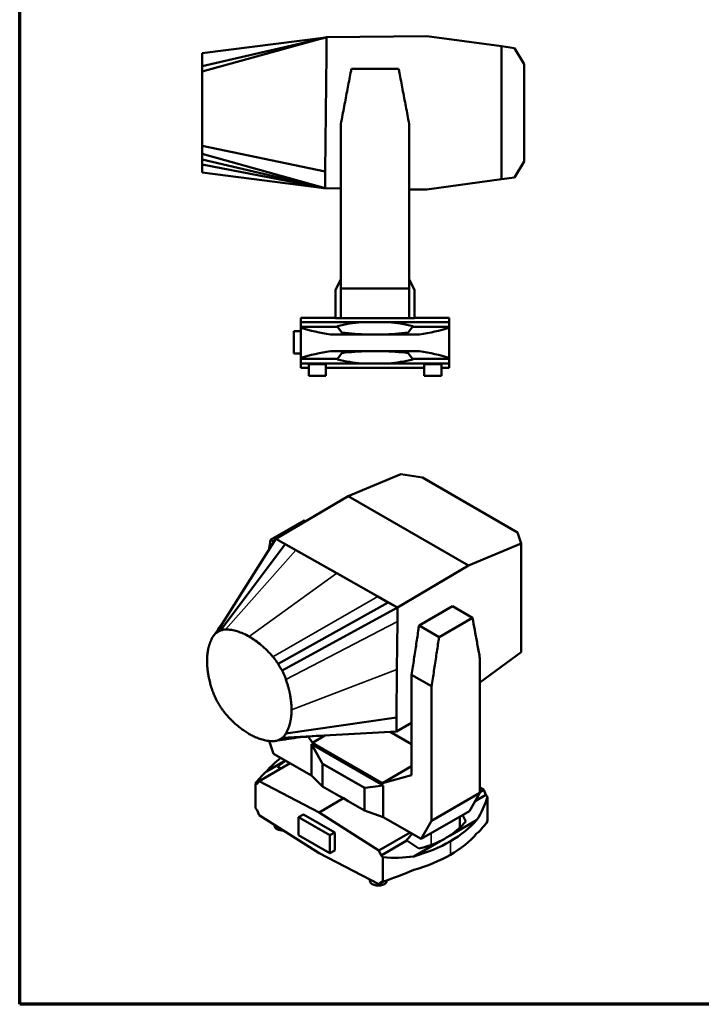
# Paper-space layout 'Sheet_1' of a CAD drawing. Header units: millimetres. Extents: x 1 to 117, y 1 to 117.
# Tile 1 of 7: x 1 to 50, y 1 to 71. Entities that reach past the tile are written whole.
import ezdxf

# ---------------------------------------------------------------- set-up
doc = ezdxf.new("R2010")
doc.units = ezdxf.units.MM
for name, color, linetype, lineweight in [('Border (ISO)', 7, 'Continuous', 70), ('Visible (ISO)', 7, 'Continuous', 50), ('Visible Narrow (ISO)', 7, 'Continuous', 35)]:
    doc.layers.add(name, color=color, linetype=linetype, lineweight=lineweight)

# ---------------------------------------------------------------- blocks, each defined once
blk = doc.blocks.new('Borders Chauvet')
at = {"layer": 'Border (ISO)'}
for p, q in [((0.787, 0.787), (0.787, 117.323)), ((117.323, 0.787), (0.787, 0.787))]:
    blk.add_line(p, q, dxfattribs=at)

psp = doc.layouts.new('Sheet_1')

# ---------------------------------------------------------------- linework, layer by layer
at = {"layer": 'Visible (ISO)'}
for p, q in [((22.735, 69.898), (13.835, 67.444)), ((22.727, 69.897), (13.835, 67.836)), ((22.678, 69.891), (13.835, 68.765)), ((22.735, 69.898), (22.621, 69.897)), ((22.621, 69.897), (22.621, 69.884)), ((22.678, 69.891), (22.717, 69.896)), ((22.717, 69.896), (22.727, 69.897)), ((22.735, 69.898), (22.723, 68.699)), ((22.727, 69.897), (22.735, 69.898)), ((29.912, 69.993), (22.735, 69.898)), ((35.232, 69.255), (29.912, 69.993)), ((35.232, 59.75), (35.232, 69.255)), ((36.165, 69.125), (35.232, 69.255)), ((36.86, 67.976), (36.165, 69.125)), ((13.835, 68.765), (13.835, 68.193)), ((22.723, 68.699), (22.678, 64.51)), ((13.835, 68.193), (13.835, 67.836)), ((13.835, 67.836), (13.835, 67.444)), ((24.508, 67.652), (27.887, 67.652)), ((36.86, 61.028), (36.86, 67.976)), ((13.835, 67.444), (13.835, 66.866)), ((13.835, 64.502), (13.835, 62.139)), ((22.678, 64.51), (22.634, 60.32)), ((23.757, 51.937), (23.757, 63.715)), ((28.638, 63.715), (28.638, 51.937)), ((13.835, 62.139), (13.835, 61.56)), ((22.634, 60.32), (13.835, 62.139)), ((13.835, 61.56), (13.835, 61.169)), ((22.621, 59.121), (13.835, 61.56)), ((13.835, 61.169), (13.835, 60.812)), ((22.612, 59.122), (13.835, 61.169)), ((13.835, 60.812), (13.835, 60.239)), ((22.602, 59.123), (13.835, 60.812)), ((36.165, 59.879), (36.86, 61.028)), ((22.564, 59.128), (13.835, 60.239)), ((22.634, 60.32), (22.621, 59.121)), ((35.232, 59.75), (36.165, 59.879)), ((22.507, 59.135), (22.506, 59.109)), ((22.602, 59.123), (22.564, 59.128)), ((22.612, 59.122), (22.602, 59.123)), ((22.621, 59.121), (22.612, 59.122)), ((22.621, 59.121), (22.621, 59.107)), ((29.912, 59.011), (35.232, 59.75)), ((22.506, 59.109), (22.621, 59.107)), ((22.621, 59.107), (23.757, 59.092)), ((28.638, 59.028), (29.912, 59.011)), ((23.757, 52.589), (23.376, 51.85)), ((29.019, 51.85), (28.638, 52.589)), ((23.363, 51.796), (23.363, 49.829)), ((23.757, 49.829), (23.757, 51.937)), ((23.757, 51.937), (28.638, 51.937)), ((28.638, 51.937), (28.638, 49.829)), ((29.032, 49.829), (29.032, 51.796)), ((23.363, 49.852), (20.899, 49.852)), ((20.899, 49.55), (20.899, 49.852)), ((25.232, 49.55), (20.899, 49.55)), ((20.899, 49.212), (20.899, 49.55)), ((23.757, 49.829), (23.363, 49.829)), ((23.757, 49.829), (28.638, 49.829)), ((27.163, 49.55), (31.496, 49.55)), ((29.032, 49.829), (28.638, 49.829)), ((31.496, 49.852), (29.032, 49.852)), ((31.496, 49.852), (31.496, 49.55)), ((31.496, 49.55), (31.496, 49.212)), ((20.899, 48.887), (20.399, 48.887)), ((20.399, 47.312), (20.399, 48.887)), ((23.512, 49.212), (20.899, 49.212)), ((20.899, 49.137), (20.899, 49.212)), ((20.899, 49.137), (20.899, 46.994)), ((23.016, 48.658), (26.197, 48.658)), ((23.502, 49.253), (23.512, 49.212)), ((23.512, 49.212), (23.834, 48.795)), ((26.197, 48.658), (29.379, 48.658)), ((28.561, 48.795), (28.883, 49.212)), ((28.883, 49.212), (28.893, 49.253)), ((28.883, 49.212), (31.496, 49.212)), ((31.496, 49.212), (31.496, 49.137)), ((31.496, 49.137), (31.496, 46.994)), ((20.899, 47.312), (20.399, 47.312)), ((26.197, 47.473), (23.016, 47.473)), ((23.834, 47.336), (23.512, 46.918)), ((29.379, 47.473), (26.197, 47.473)), ((28.883, 46.918), (28.561, 47.336)), ((20.899, 46.918), (20.899, 46.994)), ((23.512, 46.918), (20.899, 46.918)), ((20.899, 46.58), (20.899, 46.918)), ((25.232, 46.58), (20.899, 46.58)), ((20.899, 46.278), (20.899, 46.58)), ((21.453, 46.519), (21.453, 45.703)), ((22.674, 46.519), (22.674, 45.703)), ((23.512, 46.918), (23.502, 46.877)), ((27.163, 46.58), (31.496, 46.58)), ((28.893, 46.877), (28.883, 46.918)), ((28.883, 46.918), (31.496, 46.918)), ((29.721, 45.703), (29.721, 46.519)), ((30.942, 45.703), (30.942, 46.519)), ((31.496, 46.994), (31.496, 46.918)), ((31.496, 46.918), (31.496, 46.58)), ((31.496, 46.58), (31.496, 46.278)), ((20.899, 46.278), (21.453, 46.278)), ((22.674, 46.278), (29.721, 46.278)), ((30.942, 46.278), (31.496, 46.278)), ((22.674, 45.703), (21.453, 45.703)), ((29.721, 45.703), (30.942, 45.703)), ((24.271, 37.116), (28.033, 38.685)), ((28.033, 38.685), (29.601, 38.436)), ((29.601, 38.436), (36.393, 34.515)), ((19.116, 34.061), (24.271, 37.116)), ((24.271, 37.116), (32.879, 32.146)), ((18.73, 33.991), (21.119, 35.371)), ((21.224, 35.31), (21.119, 35.371)), ((36.393, 34.515), (36.641, 33.715)), ((19.115, 34.05), (14.864, 27.339)), ((18.73, 33.991), (18.985, 33.844)), ((19.116, 34.061), (19.115, 34.05)), ((19.115, 34.05), (19.772, 33.679)), ((27.805, 29.139), (19.116, 34.061)), ((19.772, 33.679), (15.143, 27.498)), ((19.772, 33.679), (20.526, 33.253)), ((20.526, 33.253), (23.46, 31.595)), ((36.641, 33.715), (32.879, 32.146)), ((36.641, 25.954), (36.641, 33.715)), ((32.879, 32.146), (27.805, 29.139)), ((23.46, 31.595), (26.394, 29.937)), ((26.394, 29.937), (27.148, 29.51)), ((27.148, 29.51), (19.271, 25.114)), ((27.805, 29.139), (19.55, 24.634)), ((27.148, 29.51), (27.805, 29.139)), ((27.805, 29.139), (27.796, 28.154)), ((29.347, 27.861), (31.737, 29.241)), ((31.737, 29.241), (33.168, 28.415)), ((27.796, 28.154), (27.764, 24.716)), ((30.778, 27.035), (33.168, 28.415)), ((30.778, 27.035), (29.347, 27.861)), ((33.699, 23.784), (36.641, 25.954)), ((33.699, 25.507), (33.699, 15.891)), ((27.764, 24.716), (27.733, 21.277)), ((28.816, 24.34), (30.247, 23.514)), ((28.816, 24.34), (28.816, 17.155)), ((30.247, 13.898), (30.247, 23.514)), ((27.733, 21.277), (19.829, 20.141)), ((27.733, 21.277), (27.724, 20.292)), ((27.724, 20.281), (28.816, 20.895)), ((20.416, 19.817), (19.271, 19.671)), ((27.724, 20.292), (19.55, 19.83)), ((21.41, 19.923), (21.717, 19.486)), ((21.717, 19.486), (22.612, 20.003)), ((27.269, 20.267), (28.816, 19.373)), ((27.706, 20.291), (27.724, 20.281)), ((27.724, 20.292), (27.724, 20.281)), ((18.949, 18.699), (18.633, 19.607)), ((21.655, 17.137), (21.655, 19.39)), ((21.655, 19.39), (26.791, 16.425)), ((21.655, 19.39), (22.426, 18.031)), ((26.729, 16.593), (21.717, 19.486)), ((21.655, 17.137), (18.949, 18.699)), ((20.141, 18.011), (17.923, 16.73)), ((19.786, 18.216), (18.434, 17.435)), ((19.515, 17.649), (19.218, 17.762)), ((22.452, 17.961), (22.452, 16.355)), ((26.729, 16.593), (28.816, 17.798)), ((22.452, 16.355), (21.655, 17.137)), ((28.816, 17.155), (26.729, 16.593)), ((17.655, 16.548), (17.655, 14.798)), ((17.655, 16.548), (17.768, 16.544)), ((17.768, 16.544), (17.923, 16.73)), ((17.923, 16.73), (22.202, 14.506)), ((23.618, 15.682), (22.452, 16.355)), ((25.436, 16.238), (25.436, 14.632)), ((26.791, 16.425), (25.481, 16.267)), ((26.791, 14.172), (26.791, 16.425)), ((33.699, 16.291), (33.974, 16.116)), ((23.944, 15.512), (22.202, 14.506)), ((23.618, 15.682), (23.944, 15.512)), ((23.944, 15.512), (24.271, 15.305)), ((30.247, 13.898), (33.699, 15.891)), ((33.699, 15.891), (32.949, 14.602)), ((33.358, 15.306), (34.129, 15.751)), ((33.699, 15.957), (33.974, 16.116)), ((33.974, 16.116), (34.129, 15.751)), ((34.129, 15.751), (34.242, 15.624)), ((34.242, 15.624), (34.242, 13.874)), ((17.768, 14.67), (17.655, 14.798)), ((25.436, 14.632), (24.271, 15.305)), ((17.923, 14.305), (17.768, 14.67)), ((22.202, 11.589), (17.923, 14.305)), ((21.088, 14.361), (20.735, 14.157)), ((20.735, 14.157), (20.735, 12.871)), ((22.962, 12.871), (20.735, 14.157)), ((21.088, 14.361), (23.315, 13.075)), ((26.481, 11.79), (22.202, 14.506)), ((26.791, 14.172), (25.436, 14.632)), ((29.497, 12.609), (26.791, 14.172)), ((29.497, 12.609), (32.949, 14.602)), ((32.27, 14.21), (32.27, 13.418)), ((32.68, 13.85), (32.456, 14.318)), ((19.005, 13.563), (19.005, 13.619)), ((29.497, 12.609), (30.247, 13.898)), ((31.573, 12.862), (33.463, 13.953)), ((20.735, 12.871), (22.962, 11.585)), ((23.315, 13.075), (22.962, 12.871)), ((22.962, 11.585), (22.962, 12.871)), ((23.315, 13.075), (23.315, 11.789)), ((28.699, 13.07), (26.481, 11.79)), ((28.483, 12.491), (26.635, 11.424)), ((28.458, 12.531), (28.483, 12.491)), ((28.483, 12.491), (29.337, 11.92)), ((30.854, 12.447), (28.964, 11.356)), ((22.202, 11.589), (26.481, 9.365)), ((23.315, 11.789), (22.962, 11.585)), ((26.635, 11.424), (26.481, 11.79)), ((26.749, 11.297), (26.635, 11.424)), ((26.749, 11.297), (26.749, 9.547)), ((25.826, 9.705), (25.826, 9.625)), ((26.866, 9.588), (26.481, 9.365)), ((26.481, 9.365), (26.635, 9.551)), ((26.635, 9.551), (26.749, 9.547)), ((27.046, 9.65), (27.046, 9.625))]:
    psp.add_line(p, q, dxfattribs=at)
for centre, start, end in [((23.481, 51.796), 152.7417, 180), ((28.914, 51.796), 0, 27.2583)]:
    psp.add_arc(centre, 0.118, start, end, dxfattribs=at)
for centre, major_axis, ratio, start_param, end_param in [((26.185, 24.272), (0, 25.32), 0.649063, 0.058003, 0.163963), ((26.185, 48.731), (-16.434, 0), 0.049918, 4.711601, 4.770392), ((26.21, 48.731), (-16.434, 0), 0.049918, 4.654386, 4.713177), ((26.21, 24.272), (0, 25.32), 0.649063, 6.119223, 6.225182), ((26.194, 53.065), (-9.865, 0), 0.471881, 1.004202, 1.24279), ((26.197, 53.054), (9.33, 0), 0.471881, 4.456216, 4.657916), ((26.197, 53.054), (9.33, 0), 0.471881, 4.766862, 4.968562), ((26.201, 53.065), (-9.865, 0), 0.471881, 1.898802, 2.137391), ((26.194, 43.066), (9.865, 0), 0.471881, 1.898802, 2.137391), ((26.197, 43.077), (-9.33, 0), 0.471881, 4.766862, 4.968562), ((26.197, 43.077), (-9.33, 0), 0.471881, 4.456216, 4.657916), ((26.201, 43.066), (9.865, 0), 0.471881, 1.004202, 1.24279), ((22.064, 46.519), (0.61, 0), 0.049918, 0, 3.141593), ((26.185, 71.858), (0, -25.32), 0.649063, 6.119223, 6.225182), ((26.185, 47.399), (16.434, 0), 0.049918, 4.654386, 4.713177), ((26.21, 47.399), (16.434, 0), 0.049918, 4.711601, 4.770392), ((26.21, 71.858), (0, -25.32), 0.649063, 0.058003, 0.163963), ((30.331, 46.519), (0.61, 0), 0.049918, 0, 3.141593), ((27.285, 14.92), (-9.865, 0), 0.57735, 5.626483, 5.825793), ((27.271, 18.52), (9.297, 2.771), 0.282008, 2.412818, 2.528506), ((22.213, 18.195), (0.234, -0.249), 0.197158, 0.206959, 0.682706), ((27.285, 18.518), (-9.83, -2.93), 0.282008, 5.741932, 5.98052), ((25.843, 16.1), (-0.405, 0.145), 0.21158, 5.883038, 6.358785), ((24.612, 20.067), (8.838, -6.132), 0.714693, 0.002953, 0.241542), ((19.615, 13.563), (-0.61, 0), 0.57735, 0, 1.621687), ((24.626, 20.047), (8.359, -5.799), 0.714693, 6.012605, 6.214306), ((24.612, 16.469), (-9.865, 0), 0.57735, 2.355845, 2.6842), ((24.612, 11.903), (9.83, 2.93), 0.282008, 5.741932, 5.98052), ((41.819, -13.39), (-10.797, 27.779), 0.446039, 0.190801, 0.232592), ((24.626, 16.458), (9.33, 0), 0.57735, 5.443314, 5.55226), ((24.612, 15.501), (9.865, 0), 0.57735, 5.497437, 5.825793), ((24.607, 16.466), (-9.865, 0), 0.57735, 2.028189, 2.356544), ((24.626, 20.047), (8.359, -5.799), 0.714693, 5.701959, 5.90366), ((24.607, 20.064), (8.838, -6.132), 0.714693, 5.391538, 5.630126), ((24.607, 15.498), (9.865, 0), 0.57735, 5.169781, 5.498137), ((24.607, 11.9), (9.83, 2.93), 0.282008, 4.847331, 5.08592), ((26.436, 9.625), (-0.61, 0), 0.57735, 0, 3.141593)]:
    psp.add_ellipse(centre, major_axis=major_axis, ratio=ratio, start_param=start_param, end_param=end_param, dxfattribs=at)
for points, knots in [([(23.757, 63.715), (23.835, 64.129), (23.914, 64.543), (24.07, 65.366), (24.149, 65.779), (24.302, 66.58), (24.377, 66.973), (24.471, 67.46), (24.489, 67.556), (24.508, 67.652)], [-6.651218, -6.651218, -6.651218, -6.651218, -4.547463, -4.547463, -2.468789, -2.468789, -0.485903, -0.485903, 0, 0, 0, 0]), ([(27.887, 67.652), (27.906, 67.556), (27.924, 67.46), (28.018, 66.973), (28.093, 66.58), (28.246, 65.779), (28.325, 65.366), (28.481, 64.543), (28.56, 64.129), (28.638, 63.715)], [-29.629865, -29.629865, -29.629865, -29.629865, -27.465265, -27.465265, -18.631898, -18.631898, -9.371814, -9.371814, 0, 0, 0, 0]), ([(13.835, 66.866), (13.835, 66.815), (13.835, 66.767), (13.835, 66.72), (13.835, 66.674), (13.835, 66.629), (13.835, 66.586), (13.835, 66.543), (13.835, 66.502), (13.835, 66.462), (13.835, 66.423), (13.835, 66.385), (13.835, 66.348), (13.835, 66.312), (13.835, 66.277), (13.835, 66.243), (13.835, 66.21), (13.835, 66.177), (13.835, 66.146), (13.835, 66.114), (13.835, 66.083), (13.835, 66.051), (13.835, 66.019), (13.835, 65.988), (13.835, 65.956), (13.835, 65.931), (13.835, 65.907), (13.835, 65.882), (13.835, 65.874), (13.835, 65.866), (13.835, 65.857), (13.835, 65.824), (13.835, 65.79), (13.835, 65.754), (13.835, 65.719), (13.835, 65.682), (13.835, 65.644), (13.835, 65.606), (13.835, 65.566), (13.835, 65.525), (13.835, 65.483), (13.835, 65.44), (13.835, 65.394), (13.835, 65.349), (13.835, 65.301), (13.835, 65.251), (13.835, 65.2), (13.835, 65.147), (13.835, 65.092), (13.835, 65.036), (13.835, 64.977), (13.835, 64.915), (13.835, 64.853), (13.835, 64.788), (13.835, 64.719), (13.835, 64.65), (13.835, 64.578), (13.835, 64.502)], [0, 0, 0, 0, 0.055556, 0.055556, 0.055556, 0.111111, 0.111111, 0.111111, 0.166667, 0.166667, 0.166667, 0.222222, 0.222222, 0.222222, 0.277778, 0.277778, 0.277778, 0.333333, 0.333333, 0.333333, 0.388889, 0.388889, 0.388889, 0.444444, 0.444444, 0.444444, 0.486304, 0.486304, 0.486304, 0.5, 0.5, 0.5, 0.555555, 0.555555, 0.555555, 0.611111, 0.611111, 0.611111, 0.666666, 0.666666, 0.666666, 0.722222, 0.722222, 0.722222, 0.777777, 0.777777, 0.777777, 0.833333, 0.833333, 0.833333, 0.888889, 0.888889, 0.888889, 0.944444, 0.944444, 0.944444, 1, 1, 1, 1]), ([(18.62, 33.268), (18.643, 33.423), (18.667, 33.579), (18.704, 33.82), (18.717, 33.906), (18.73, 33.991)], [-1.364758, -1.364758, -1.364758, -1.364758, -0.485903, -0.485903, 0, 0, 0, 0]), ([(33.168, 28.415), (33.181, 28.344), (33.194, 28.273), (33.26, 27.914), (33.313, 27.624), (33.421, 27.032), (33.477, 26.727), (33.588, 26.119), (33.643, 25.813), (33.699, 25.507)], [-29.629865, -29.629865, -29.629865, -29.629865, -27.465265, -27.465265, -18.631898, -18.631898, -9.371814, -9.371814, 0, 0, 0, 0]), ([(14.864, 27.339), (14.889, 27.357), (14.915, 27.375), (14.973, 27.411), (15.004, 27.429), (15.07, 27.464), (15.105, 27.481), (15.143, 27.498)], [-1, -1, -1, -1, -0.666667, -0.666667, -0.333333, -0.333333, 0, 0, 0, 0]), ([(15.515, 27.575), (15.652, 27.576), (15.79, 27.565), (16.069, 27.521), (16.21, 27.488), (16.492, 27.402), (16.634, 27.348), (16.92, 27.222), (17.064, 27.148), (17.207, 27.065)], [-1, -1, -1, -1, -0.75, -0.75, -0.5, -0.5, -0.25, -0.25, 0, 0, 0, 0]), ([(29.347, 27.861), (29.334, 27.775), (29.321, 27.69), (29.255, 27.254), (29.202, 26.902), (29.093, 26.186), (29.038, 25.816), (28.927, 25.08), (28.872, 24.71), (28.816, 24.34)], [-46.389121, -46.389121, -46.389121, -46.389121, -43.725621, -43.725621, -32.856332, -32.856332, -21.461976, -21.461976, -9.930137, -9.930137, -9.930137, -9.930137]), ([(14.188, 25.328), (14.188, 25.389), (14.189, 25.448), (14.191, 25.503), (14.193, 25.558), (14.196, 25.609), (14.2, 25.658), (14.203, 25.707), (14.207, 25.752), (14.212, 25.795), (14.216, 25.838), (14.221, 25.879), (14.226, 25.917), (14.231, 25.955), (14.237, 25.991), (14.242, 26.025), (14.248, 26.059), (14.253, 26.091), (14.259, 26.122), (14.265, 26.152), (14.271, 26.181), (14.277, 26.209), (14.283, 26.236), (14.289, 26.263), (14.295, 26.288), (14.301, 26.314), (14.308, 26.338), (14.314, 26.362), (14.315, 26.367), (14.317, 26.373), (14.319, 26.379), (14.323, 26.397), (14.328, 26.414), (14.333, 26.431), (14.34, 26.453), (14.346, 26.475), (14.353, 26.497), (14.36, 26.519), (14.367, 26.54), (14.375, 26.562), (14.382, 26.584), (14.39, 26.605), (14.398, 26.628), (14.407, 26.651), (14.416, 26.674), (14.425, 26.698), (14.435, 26.722), (14.445, 26.747), (14.457, 26.773), (14.468, 26.799), (14.48, 26.826), (14.493, 26.853), (14.506, 26.881), (14.52, 26.909), (14.536, 26.938), (14.551, 26.967), (14.568, 26.997), (14.585, 27.028)], [-1, -1, -1, -1, -0.944444, -0.944444, -0.944444, -0.888889, -0.888889, -0.888889, -0.833333, -0.833333, -0.833333, -0.777778, -0.777778, -0.777778, -0.722222, -0.722222, -0.722222, -0.666667, -0.666667, -0.666667, -0.611111, -0.611111, -0.611111, -0.555556, -0.555556, -0.555556, -0.5, -0.5, -0.5, -0.486304, -0.486304, -0.486304, -0.444444, -0.444444, -0.444444, -0.388889, -0.388889, -0.388889, -0.333333, -0.333333, -0.333333, -0.277778, -0.277778, -0.277778, -0.222222, -0.222222, -0.222222, -0.166667, -0.166667, -0.166667, -0.111111, -0.111111, -0.111111, -0.055556, -0.055556, -0.055556, 0, 0, 0, 0]), ([(14.585, 27.028), (14.613, 27.076), (14.643, 27.119), (14.704, 27.195), (14.735, 27.229), (14.798, 27.289), (14.831, 27.316), (14.864, 27.339)], [-1, -1, -1, -1, -0.6666667, -0.6666667, -0.3333333, -0.3333333, 0, 0, 0, 0]), ([(17.207, 27.065), (17.351, 26.982), (17.494, 26.89), (17.78, 26.687), (17.922, 26.576), (18.205, 26.336), (18.345, 26.207), (18.624, 25.929), (18.763, 25.78), (18.899, 25.621)], [0, 0, 0, 0, 0.25, 0.25, 0.5, 0.5, 0.75, 0.75, 1, 1, 1, 1]), ([(30.247, 23.514), (30.302, 23.884), (30.358, 24.254), (30.469, 24.99), (30.524, 25.36), (30.632, 26.076), (30.686, 26.428), (30.752, 26.864), (30.765, 26.949), (30.778, 27.035)], [-6.651218, -6.651218, -6.651218, -6.651218, -4.547463, -4.547463, -2.468789, -2.468789, -0.485903, -0.485903, 0, 0, 0, 0]), ([(14.585, 23.169), (14.561, 23.238), (14.539, 23.304), (14.499, 23.43), (14.481, 23.489), (14.447, 23.603), (14.432, 23.656), (14.405, 23.759), (14.392, 23.807), (14.369, 23.899), (14.359, 23.943), (14.34, 24.026), (14.331, 24.065), (14.315, 24.141), (14.308, 24.177), (14.294, 24.247), (14.288, 24.28), (14.277, 24.345), (14.271, 24.376), (14.261, 24.438), (14.257, 24.467), (14.248, 24.526), (14.244, 24.555), (14.236, 24.612), (14.233, 24.641), (14.226, 24.699), (14.222, 24.729), (14.216, 24.79), (14.213, 24.822), (14.207, 24.889), (14.204, 24.923), (14.199, 24.995), (14.197, 25.033), (14.193, 25.111), (14.191, 25.152), (14.189, 25.237), (14.188, 25.282), (14.188, 25.328)], [-1, -1, -1, -1, -0.9444444, -0.9444444, -0.8888889, -0.8888889, -0.8333333, -0.8333333, -0.7777778, -0.7777778, -0.7222222, -0.7222222, -0.6666667, -0.6666667, -0.6111111, -0.6111111, -0.5555556, -0.5555556, -0.5, -0.5, -0.4444444, -0.4444444, -0.3888889, -0.3888889, -0.3333333, -0.3333333, -0.2777778, -0.2777778, -0.2222222, -0.2222222, -0.1666667, -0.1666667, -0.1111111, -0.1111111, -0.0555556, -0.0555556, 0, 0, 0, 0]), ([(19.271, 25.114), (19.309, 25.054), (19.345, 24.996), (19.411, 24.884), (19.442, 24.831), (19.499, 24.729), (19.526, 24.68), (19.55, 24.634)], [0, 0, 0, 0, 0.333333, 0.333333, 0.666667, 0.666667, 1, 1, 1, 1]), ([(19.55, 24.634), (19.583, 24.572), (19.616, 24.508), (19.68, 24.374), (19.711, 24.305), (19.771, 24.158), (19.801, 24.081), (19.829, 24.001)], [0, 0, 0, 0, 0.3333333, 0.3333333, 0.6666667, 0.6666667, 1, 1, 1, 1]), ([(19.829, 24.001), (19.847, 23.949), (19.863, 23.9), (19.879, 23.853), (19.894, 23.806), (19.908, 23.762), (19.921, 23.719), (19.935, 23.676), (19.947, 23.636), (19.958, 23.597), (19.969, 23.558), (19.98, 23.521), (19.989, 23.486), (19.999, 23.45), (20.008, 23.417), (20.016, 23.384), (20.025, 23.352), (20.032, 23.321), (20.04, 23.291), (20.047, 23.261), (20.054, 23.231), (20.061, 23.201), (20.068, 23.172), (20.075, 23.142), (20.081, 23.112), (20.086, 23.089), (20.091, 23.067), (20.096, 23.043), (20.097, 23.036), (20.099, 23.028), (20.101, 23.021), (20.107, 22.99), (20.113, 22.958), (20.119, 22.926), (20.125, 22.893), (20.131, 22.86), (20.137, 22.825), (20.143, 22.791), (20.149, 22.755), (20.155, 22.718), (20.161, 22.68), (20.167, 22.642), (20.172, 22.601), (20.178, 22.561), (20.183, 22.519), (20.188, 22.475), (20.193, 22.43), (20.198, 22.384), (20.203, 22.336), (20.207, 22.288), (20.211, 22.238), (20.215, 22.185), (20.218, 22.133), (20.221, 22.078), (20.223, 22.02), (20.225, 21.963), (20.226, 21.903), (20.226, 21.841)], [0, 0, 0, 0, 0.055556, 0.055556, 0.055556, 0.111111, 0.111111, 0.111111, 0.166667, 0.166667, 0.166667, 0.222222, 0.222222, 0.222222, 0.277778, 0.277778, 0.277778, 0.333333, 0.333333, 0.333333, 0.388889, 0.388889, 0.388889, 0.444444, 0.444444, 0.444444, 0.486304, 0.486304, 0.486304, 0.5, 0.5, 0.5, 0.555555, 0.555555, 0.555555, 0.611111, 0.611111, 0.611111, 0.666666, 0.666666, 0.666666, 0.722222, 0.722222, 0.722222, 0.777777, 0.777777, 0.777777, 0.833333, 0.833333, 0.833333, 0.888889, 0.888889, 0.888889, 0.944444, 0.944444, 0.944444, 1, 1, 1, 1]), ([(14.864, 22.535), (14.833, 22.593), (14.805, 22.648), (14.754, 22.755), (14.731, 22.805), (14.687, 22.905), (14.666, 22.955), (14.625, 23.059), (14.605, 23.113), (14.585, 23.169)], [-1, -1, -1, -1, -0.75, -0.75, -0.5, -0.5, -0.25, -0.25, 0, 0, 0, 0]), ([(15.143, 22.055), (15.094, 22.133), (15.046, 22.212), (14.953, 22.373), (14.908, 22.454), (14.864, 22.535)], [-1.414948, -1.414948, -1.414948, -1.414948, -0.707521, -0.707521, 0, 0, 0, 0]), ([(15.515, 21.548), (15.47, 21.601), (15.426, 21.655), (15.34, 21.766), (15.299, 21.822), (15.218, 21.937), (15.18, 21.996), (15.143, 22.055)], [-1, -1, -1, -1, -0.666667, -0.666667, -0.333333, -0.333333, 0, 0, 0, 0]), ([(20.226, 21.841), (20.226, 21.796), (20.226, 21.752), (20.223, 21.669), (20.222, 21.63), (20.218, 21.557), (20.216, 21.522), (20.211, 21.455), (20.208, 21.424), (20.202, 21.364), (20.199, 21.336), (20.192, 21.282), (20.189, 21.256), (20.182, 21.206), (20.178, 21.182), (20.171, 21.133), (20.166, 21.109), (20.158, 21.06), (20.153, 21.036), (20.143, 20.986), (20.138, 20.961), (20.126, 20.91), (20.12, 20.884), (20.106, 20.83), (20.099, 20.802), (20.083, 20.745), (20.075, 20.715), (20.055, 20.654), (20.045, 20.622), (20.022, 20.557), (20.01, 20.523), (19.982, 20.452), (19.967, 20.416), (19.934, 20.341), (19.915, 20.303), (19.875, 20.223), (19.853, 20.183), (19.829, 20.141)], [0, 0, 0, 0, 0.0555556, 0.0555556, 0.1111111, 0.1111111, 0.1666667, 0.1666667, 0.2222222, 0.2222222, 0.2777778, 0.2777778, 0.3333333, 0.3333333, 0.3888889, 0.3888889, 0.4444444, 0.4444444, 0.5, 0.5, 0.5555556, 0.5555556, 0.6111111, 0.6111111, 0.6666667, 0.6666667, 0.7222222, 0.7222222, 0.7777778, 0.7777778, 0.8333333, 0.8333333, 0.8888889, 0.8888889, 0.9444444, 0.9444444, 1, 1, 1, 1]), ([(17.207, 20.104), (17.121, 20.154), (17.029, 20.21), (16.836, 20.338), (16.736, 20.409), (16.522, 20.57), (16.41, 20.661), (16.174, 20.866), (16.05, 20.98), (15.791, 21.24), (15.655, 21.386), (15.515, 21.548)], [-1, -1, -1, -1, -0.8, -0.8, -0.6, -0.6, -0.4, -0.4, -0.2, -0.2, 0, 0, 0, 0]), ([(18.899, 19.594), (18.76, 19.593), (18.624, 19.605), (18.364, 19.644), (18.24, 19.673), (18.004, 19.74), (17.892, 19.78), (17.679, 19.864), (17.578, 19.91), (17.386, 20.004), (17.294, 20.054), (17.207, 20.104)], [0, 0, 0, 0, 0.2, 0.2, 0.4, 0.4, 0.6, 0.6, 0.8, 0.8, 1, 1, 1, 1]), ([(19.55, 19.83), (19.517, 19.806), (19.484, 19.784), (19.42, 19.746), (19.388, 19.728), (19.328, 19.697), (19.299, 19.683), (19.271, 19.671)], [0, 0, 0, 0, 0.3333333, 0.3333333, 0.6666667, 0.6666667, 1, 1, 1, 1]), ([(19.829, 20.141), (19.81, 20.108), (19.79, 20.077), (19.749, 20.02), (19.728, 19.995), (19.684, 19.945), (19.661, 19.922), (19.609, 19.875), (19.581, 19.852), (19.55, 19.83)], [0, 0, 0, 0, 0.25, 0.25, 0.5, 0.5, 0.75, 0.75, 1, 1, 1, 1]), ([(19.271, 19.671), (19.235, 19.655), (19.196, 19.641), (19.116, 19.618), (19.074, 19.61), (18.989, 19.598), (18.944, 19.595), (18.899, 19.594)], [0, 0, 0, 0, 0.333333, 0.333333, 0.666667, 0.666667, 1, 1, 1, 1])]:
    psp.add_open_spline(points, degree=3, knots=knots, dxfattribs=at)
for points in [[(14.645, 27.12), (15.016, 27.633), (15.391, 28.171), (15.754, 28.744)], [(15.143, 27.498), (15.18, 27.514), (15.258, 27.542), (15.382, 27.568), (15.47, 27.574), (15.515, 27.575)], [(18.899, 25.621), (18.944, 25.568), (19.032, 25.46), (19.157, 25.291), (19.234, 25.174), (19.271, 25.114)], [(20.489, 19.826), (20.006, 19.763), (19.531, 19.689), (19.064, 19.609)], [(22.217, 19.981), (21.613, 19.946), (21.013, 19.893), (20.416, 19.817)]]:
    psp.add_open_spline(points, degree=3, dxfattribs=at)
at = {"layer": 'Visible Narrow (ISO)'}
for p, q in [((20.526, 33.253), (15.515, 27.575)), ((23.46, 31.595), (17.207, 27.065)), ((26.394, 29.937), (18.899, 25.621)), ((27.796, 28.154), (19.829, 24.001)), ((27.764, 24.716), (20.226, 21.841)), ((22.426, 18.031), (25.481, 16.267)), ((22.452, 17.961), (25.436, 16.238)), ((30.208, 13.02), (30.208, 12.173)), ((31.586, 12.44), (31.586, 11.472))]:
    psp.add_line(p, q, dxfattribs=at)

# ---------------------------------------------------------------- block references
psp.add_blockref('Borders Chauvet', (0, 0))

doc.saveas('drawing.dxf')
